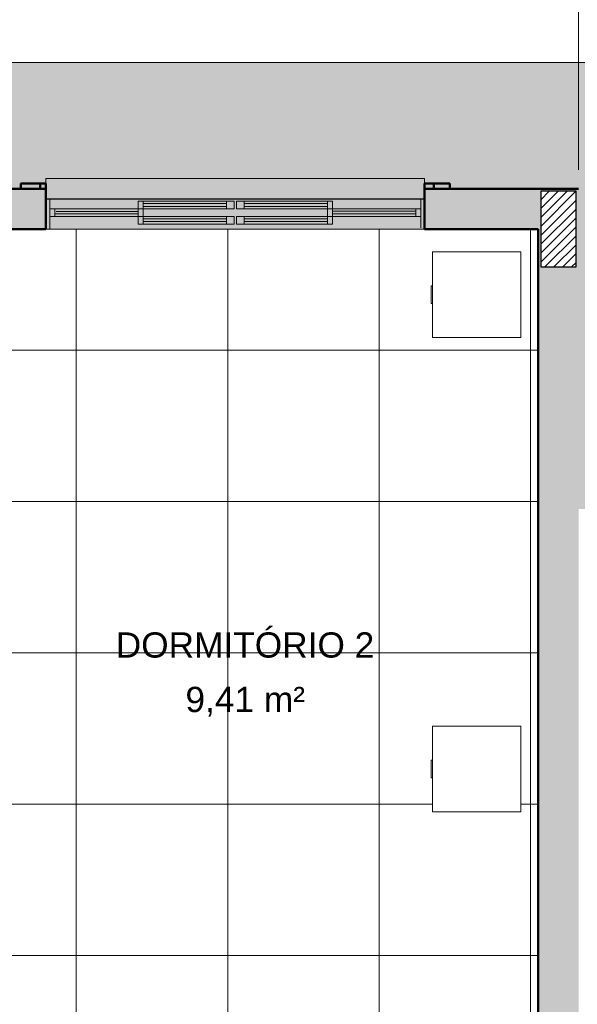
# Model space of a CAD drawing. Header units: metres. Extents: x -14 to 6.1, y -18.5 to -8.2.
# Tile 19 of 25: x -2.9 to -0.7, y -14.5 to -10.6. Entities that reach past the tile are written whole.
import ezdxf

# ---------------------------------------------------------------- set-up
doc = ezdxf.new("R2010")
doc.units = ezdxf.units.M
for name, color, linetype, lineweight in [('A-ANNO-DIMS', 7, 'Continuous', 9), ('A-ANNO-DIMS-50', 7, 'Continuous', 9), ('A-AREA-IDEN', 7, 'Continuous', 9), ('A-DETL-GENF', 7, 'Continuous', 5), ('A-FLOR', 7, 'Continuous', 5), ('A-FLOR-PATT', 7, 'Continuous', 5), ('A-GLAZ', 7, 'Continuous', 5), ('A-WALL', 7, 'Continuous', 5), ('A-WALL-PATT', 7, 'Continuous', 5), ('I-FURN', 7, 'Continuous', 5), ('I-WALL', 7, 'Continuous', 5)]:
    doc.layers.add(name, color=color, linetype=linetype, lineweight=lineweight)
doc.layers.add('A-DETL', color=7, linetype='Continuous', lineweight=5, true_color=0x00a600)
doc.styles.add('Arial', font='arial.ttf', dxfattribs={"height": 0.1})
doc.styles.add('Arial_2', font='arial.ttf', dxfattribs={"height": 0.09})
doc.dimstyles.new('Com_linha__ref__contínua__-_Cor_Vermelha_Arial_1_8mm', dxfattribs={"dimscale": 0.3048, "dimtxt": 0.091823, "dimasz": 0.328084, "dimexe": 0.246063, "dimexo": 0.246063, "dimgap": 0.024606, "dimtad": 1, "dimdec": 1, "dimlfac": 100, "dimrnd": 0.1, "dimdsep": 46, "dimtxsty": 'Arial_2', "dimblk1": 'OBLIQUE', "dimblk2": 'OBLIQUE', "dimsah": 1, "dimcen": 0.09, "dimdle": 0.246063, "dimazin": 0, "dimtfac": 1, "dimtdec": 4, "dimtix": 1, "dimtmove": 0, "dimatfit": 3, "dimfxl": 1, "dimtvp": 1, "dimtolj": 1, "dimtzin": 0, "dimarcsym": 2})

# ---------------------------------------------------------------- blocks, each defined once
blk = doc.blocks.new('JANELA DE CORRE_IDRAULICOS0')
at = {"layer": 'A-GLAZ', "true_color": 0xfffffe}
h = blk.add_hatch(color=7, dxfattribs=at)
h.paths.add_polyline_path([(-0.75, 0.08), (-0.75, -0.04), (0.75, -0.04), (0.75, 0.08), (-0.5289, 0.08)])
h.paths.add_polyline_path([(0.035, 0.06), (0.385, 0.06), (0.385, 0.03), (0.005, 0.03), (0.005, 0.06), (0.0125, 0.06)])
h.paths.add_polyline_path([(-0.005, 0.06), (-0.005, 0.03), (-0.385, 0.03), (-0.385, 0.06), (-0.035, 0.06)])
at = {"layer": 'A-GLAZ', "lineweight": 15}
for p, q in [((-0.75, -0.04), (-0.75, 0.08)), ((0.735, -0.04), (0.735, 0.08)), ((0.75, -0.04), (0.75, 0.08)), ((-0.735, -0.04), (-0.735, 0.075)), ((-0.385, 0.03), (-0.735, 0.03)), ((-0.735, 0), (-0.385, 0)), ((-0.715, 0), (-0.715, 0.03)), ((-0.385, 0.02), (-0.715, 0.02)), ((-0.715, 0.009), (-0.385, 0.009)), ((-0.385, 0), (-0.385, 0.03)), ((-0.005, 0), (-0.385, 0)), ((-0.385, 0), (-0.385, -0.03)), ((-0.365, 0), (-0.365, 0.03)), ((-0.365, -0.03), (-0.365, 0)), ((0.385, 0), (0.005, 0)), ((0.005, 0), (0.005, -0.03)), ((0.035, -0.03), (0.035, 0)), ((0.365, 0.03), (0.365, 0)), ((0.365, -0.03), (0.365, 0)), ((0.385, 0), (0.385, 0.03)), ((0.735, 0.03), (0.385, 0.03)), ((0.385, 0.02), (0.715, 0.02)), ((0.71, 0.01), (0.385, 0.01)), ((0.385, 0), (0.735, 0)), ((0.385, -0.03), (0.385, 0)), ((0.715, 0), (0.715, 0.03)), ((-0.385, -0.03), (-0.005, -0.03)), ((-0.035, -0.01), (-0.365, -0.01)), ((-0.365, -0.021), (-0.035, -0.021)), ((-0.035, -0.03), (-0.035, 0)), ((-0.005, -0.03), (-0.005, 0)), ((0.005, -0.03), (0.385, -0.03)), ((0.365, -0.01), (0.035, -0.01)), ((0.035, -0.021), (0.365, -0.021))]:
    blk.add_line(p, q, dxfattribs=at)
at = {"layer": 'A-GLAZ'}
for p, q in [((-0.75, 0.08), (0.75, 0.08)), ((-0.75, -0.04), (-0.75, 0.08)), ((0.75, 0.08), (0.75, -0.04))]:
    blk.add_line(p, q, dxfattribs=at)
blk = doc.blocks.new('Paredes 1 - Paredes 1-2288142-PTS_ HIDRAULICOS')
at = {"layer": 'A-WALL', "lineweight": 50, "true_color": 0x808080}
h = blk.add_hatch(color=8, dxfattribs=at)
h.paths.add_polyline_path([(-1.2369, -11.235), (-1.2369, -11.215), (-1.2736, -11.215), (-1.2736, -11.235)])
h.paths.add_polyline_path([(-2.7736, -11.235), (-2.7736, -11.215), (-2.7969, -11.2154), (-2.7969, -11.235)])
h.paths.add_polyline_path([(-5.5936, -11.235), (-5.5738, -11.235), (-5.5738, -11.215), (-5.5936, -11.215), (-5.5936, -11.2277)])
h.paths.add_polyline_path([(-7.1138, -11.235), (-7.0936, -11.235), (-7.0936, -11.215), (-7.1138, -11.2153)])
at = {"layer": 'A-WALL', "lineweight": 50, "true_color": 0xc0c0c0}
h = blk.add_hatch(color=9, dxfattribs=at)
h.paths.add_polyline_path([(-1.2369, -11.235), (-1.1736, -11.235), (-1.1736, -11.215), (-1.2369, -11.215)])
h.paths.add_polyline_path([(-2.8736, -11.235), (-2.7969, -11.235), (-2.7969, -11.215), (-2.8736, -11.215)])
at = {"layer": 'A-WALL', "lineweight": 50}
for p, q in [((-2.8736, -11.215), (-2.7969, -11.215)), ((-2.8736, -11.215), (-2.8736, -11.235)), ((-2.7969, -11.235), (-2.8736, -11.235)), ((-2.7736, -11.215), (-2.7969, -11.215)), ((-2.7969, -11.215), (-2.7969, -11.235)), ((-2.7736, -11.235), (-2.7969, -11.235)), ((-1.2736, -11.215), (-1.2369, -11.215)), ((-1.2736, -11.235), (-1.2369, -11.235)), ((-1.2369, -11.215), (-1.1736, -11.215)), ((-1.2369, -11.215), (-1.2369, -11.235)), ((-1.1736, -11.235), (-1.2369, -11.235)), ((-1.1736, -11.235), (-1.1736, -11.215))]:
    blk.add_line(p, q, dxfattribs=at)
blk = doc.blocks.new('Bed_Side_Table_5122 - 450x350x450-3010628-PTS_ HIDRAULICOS')
at = {"layer": 'I-FURN'}
for p, q in [((0.17, 0.1014), (-0.17, 0.1014)), ((-0.17, 0.1014), (-0.17, -0.2486)), ((0.17, -0.2486), (0.17, 0.1014)), ((-0.17, -0.2486), (-0.035, -0.2486)), ((-0.035, -0.2486), (-0.035, -0.254)), ((-0.035, -0.2486), (0.035, -0.2486)), ((-0.035, -0.254), (0.035, -0.254)), ((0.035, -0.254), (0.035, -0.2486)), ((0.035, -0.2486), (0.17, -0.2486))]:
    blk.add_line(p, q, dxfattribs=at)
blk = doc.blocks.new('DIMBLOCK4-PTS_ HIDRAULICOS')
at = {"layer": 'A-ANNO-DIMS-50', "color": 242, "true_color": 0xbd2b2e, "transparency": 16777216}
for p, q in [((-0.6636, -10.3338), (-0.6636, -10.2588)), ((1.8364, -10.3338), (1.8364, -10.2588)), ((-0.6636, -10.3338), (-0.6136, -10.2838)), ((1.8364, -10.3338), (1.8864, -10.2838)), ((-0.7386, -10.3338), (1.8364, -10.3338)), ((-0.6636, -10.3338), (-0.7136, -10.3838)), ((-0.6636, -10.3338), (-0.6636, -11.16)), ((1.8364, -10.3338), (1.7864, -10.3838)), ((1.8364, -10.3338), (1.8364, -11.4447))]:
    blk.add_line(p, q, dxfattribs=at)
at = {"layer": 'A-ANNO-DIMS-50', "color": 0, "transparency": 16777216, "insert": (0.4826, -10.2095), "char_height": 0.09, "width": 0.249194, "attachment_point": 1, "line_spacing_factor": 0.941778, "style": 'Arial_2'}
blk.add_mtext('250', dxfattribs=at)
blk = doc.blocks.new('_Oblique')
at = {"color": 0, "linetype": 'ByBlock', "lineweight": -2}
blk.add_line((-0.5, -0.5), (0.5, 0.5), dxfattribs=at)

msp = doc.modelspace()

# ---------------------------------------------------------------- hatches: boundary and pattern name
at = {"layer": 'A-DETL-GENF', "true_color": 0xc0c0c0}
msp.add_hatch(color=9, dxfattribs=at).paths.add_polyline_path([(-1.2736, -11.275), (-1.2736, -11.195), (-2.7736, -11.195), (-2.7736, -11.275), (-1.4834, -11.275)])
at = {"layer": 'A-DETL-GENF', "true_color": 0x464646}
h = msp.add_hatch(dxfattribs=at)
h.set_pattern_fill('FP_6', color=49, style=0, pattern_type=2)
h.set_pattern_definition([(45, (0, 0), (-0.01767767, 0.01767767), [])])
h.paths.add_polyline_path([(-3.1337, -18.225), (-3.0637, -18.225), (-3.0637, -18.085), (-3.3637, -18.085), (-3.3637, -18.225), (-3.1387, -18.225)])
h.paths.add_polyline_path([(-8.0236, -18.225), (-8.0236, -18.085), (-8.3236, -18.085), (-8.3236, -18.225)])
h.paths.add_polyline_path([(-6.0936, -18.225), (-6.0237, -18.225), (-6.0237, -18.085), (-6.3237, -18.085), (-6.3237, -18.225), (-6.0986, -18.225)])
h.paths.add_polyline_path([(0.1964, -18.225), (0.4964, -18.225), (0.4964, -18.085), (0.1964, -18.085)])
h.paths.add_polyline_path([(0.4964, -15.625), (0.4964, -15.325), (0.3564, -15.325), (0.3564, -15.625), (0.3812, -15.625)])
h.paths.add_polyline_path([(-3.3737, -15.465), (-3.0737, -15.465), (-3.0737, -15.325), (-3.3737, -15.325)])
h.paths.add_polyline_path([(-0.9736, -15.465), (-0.6736, -15.465), (-0.6736, -15.325), (-0.9736, -15.325), (-0.9736, -15.4602)])
h.paths.add_polyline_path([(-5.1436, -15.465), (-4.9937, -15.4649), (-4.9937, -15.325), (-5.2937, -15.325), (-5.2937, -15.465)])
h.paths.add_polyline_path([(-6.0237, -15.465), (-6.0237, -15.325), (-6.3237, -15.325), (-6.3237, -15.465), (-6.1636, -15.465)])
h.paths.add_polyline_path([(-8.1736, -15.465), (-8.0236, -15.465), (-8.0236, -15.325), (-8.3236, -15.325), (-8.3236, -15.465), (-8.1836, -15.465)])
h.paths.add_polyline_path([(0.4964, -14.515), (0.4964, -14.215), (0.3564, -14.215), (0.3564, -14.515)])
h.paths.add_polyline_path([(-3.3736, -14.2649), (-3.2337, -14.2649), (-3.2337, -13.9649), (-3.3737, -13.9649), (-3.3737, -14.2649)])
h.paths.add_polyline_path([(-5.0038, -14.2649), (-4.9937, -14.2649), (-4.9937, -13.9649), (-5.1337, -13.9649), (-5.1337, -14.2649), (-5.0636, -14.2649)])
h.paths.add_polyline_path([(-0.6736, -11.545), (-0.6736, -11.245), (-0.8136, -11.245), (-0.8136, -11.545), (-0.7615, -11.545)])
h.paths.add_polyline_path([(-3.3725, -11.545), (-3.2337, -11.545), (-3.2337, -11.245), (-3.3737, -11.245), (-3.3737, -11.545)])
h.paths.add_polyline_path([(-7.3937, -11.385), (-7.3937, -11.245), (-7.6937, -11.245), (-7.6936, -11.385), (-7.5168, -11.385)])
h.paths.add_polyline_path([(-4.9886, -11.3849), (-4.8337, -11.3849), (-4.8337, -11.2449), (-5.1337, -11.245), (-5.1337, -11.3849), (-5.0636, -11.3849)])
at = {"layer": 'A-DETL-GENF', "true_color": 0xffffff}
h = msp.add_hatch(color=7, dxfattribs=at)
h.paths.add_polyline_path([(-2.0586, -11.375), (-2.0286, -11.375), (-2.0286, -11.345), (-2.0586, -11.345), (-2.0586, -11.365)])
h.paths.add_polyline_path([(-2.3886, -11.375), (-2.3886, -11.345), (-2.4086, -11.345), (-2.4086, -11.375)])
h = msp.add_hatch(color=7, dxfattribs=at)
h.paths.add_polyline_path([(-2.0586, -11.375), (-2.0586, -11.365), (-2.3886, -11.365), (-2.3886, -11.375), (-2.2053, -11.375)])
h.paths.add_polyline_path([(-2.0586, -11.354), (-2.0586, -11.345), (-2.3886, -11.345), (-2.3886, -11.354), (-2.2053, -11.354)])
at = {"layer": 'A-DETL-GENF', "true_color": 0xe1ffff}
for points in [[(-2.0586, -11.365), (-2.0586, -11.354), (-2.3886, -11.354), (-2.3886, -11.365), (-2.2053, -11.365)], [(-1.8443, -11.365), (-1.6586, -11.365), (-1.6586, -11.354), (-1.9886, -11.354), (-1.9886, -11.365)]]:
    msp.add_hatch(color=7, dxfattribs=at).paths.add_polyline_path(points)
at = {"layer": 'A-DETL-GENF', "true_color": 0xffffff}
h = msp.add_hatch(color=7, dxfattribs=at)
h.paths.add_polyline_path([(-1.9886, -11.375), (-1.9886, -11.345), (-2.0186, -11.345), (-2.0186, -11.375)])
h.paths.add_polyline_path([(-1.6586, -11.375), (-1.6386, -11.375), (-1.6386, -11.345), (-1.6586, -11.345), (-1.6586, -11.365)])
h = msp.add_hatch(color=7, dxfattribs=at)
h.paths.add_polyline_path([(-1.9886, -11.375), (-1.6586, -11.375), (-1.6586, -11.365), (-1.9886, -11.365)])
h.paths.add_polyline_path([(-1.6639, -11.354), (-1.6586, -11.354), (-1.6586, -11.345), (-1.9886, -11.345), (-1.9886, -11.354), (-1.8443, -11.354)])
at = {"layer": 'A-FLOR-PATT', "true_color": 0xd8d8d8}
h = msp.add_hatch(color=254, dxfattribs=at)
h.paths.add_polyline_path([(0.5264, -18.075), (1.0064, -18.075), (1.0064, -13.705), (0.5064, -13.705), (0.5064, -16.075), (0.5264, -16.075), (0.5264, -16.175), (0.5464, -16.175), (0.5464, -17.375), (0.5264, -17.375), (0.5264, -17.475), (0.5064, -17.475), (0.5064, -18.075)])
h.paths.add_polyline_path([(-8.452, -17.761), (-8.452, -17.761), (-8.4512, -17.7607)])
h.paths.add_polyline_path([(-8.8336, -18.075), (-8.3336, -18.075), (-8.3336, -17.815), (-8.355, -17.8135), (-8.3586, -17.8107), (-8.3587, -17.8097), (-8.3596, -17.7944), (-8.3613, -17.793), (-8.362, -17.7929), (-8.3863, -17.7907), (-8.3885, -17.7883), (-8.3886, -17.7856), (-8.3924, -17.7859), (-8.3933, -17.7908), (-8.3955, -17.7927), (-8.3997, -17.7933), (-8.4007, -17.7938), (-8.4009, -17.807), (-8.4027, -17.808), (-8.4097, -17.808), (-8.4117, -17.806), (-8.4118, -17.7984), (-8.414, -17.7972), (-8.4189, -17.7942), (-8.422, -17.7933), (-8.4264, -17.7923), (-8.4283, -17.7901), (-8.4288, -17.787), (-8.4294, -17.7856), (-8.4394, -17.7851), (-8.4416, -17.7854), (-8.4447, -17.7875), (-8.4479, -17.7885), (-8.453, -17.7889), (-8.4571, -17.7879), (-8.4624, -17.7837), (-8.4646, -17.7794), (-8.4653, -17.775), (-8.4637, -17.7684), (-8.462, -17.7657), (-8.4581, -17.7626), (-8.4544, -17.7615), (-8.4499, -17.7611), (-8.4447, -17.7624), (-8.4396, -17.765), (-8.4289, -17.7635), (-8.428, -17.7592), (-8.4258, -17.7573), (-8.4222, -17.7567), (-8.4184, -17.7556), (-8.4156, -17.7541), (-8.4117, -17.7515), (-8.4117, -17.744), (-8.4097, -17.742), (-8.4027, -17.742), (-8.4009, -17.743), (-8.4007, -17.744), (-8.4005, -17.7565), (-8.3949, -17.7577), (-8.393, -17.7599), (-8.3925, -17.7631), (-8.3923, -17.7644), (-8.3886, -17.7644), (-8.3881, -17.7609), (-8.3849, -17.7588), (-8.3606, -17.7567), (-8.3593, -17.755), (-8.3592, -17.7543), (-8.3582, -17.7385), (-8.355, -17.7365), (-8.3336, -17.735), (-8.3336, -15.315), (-7.7037, -15.315), (-7.7037, -11.235), (-7.1936, -11.235), (-7.1936, -11.215), (-7.0936, -11.215), (-7.0936, -11.195), (-5.5936, -11.195), (-5.5936, -11.215), (-5.4936, -11.215), (-5.4936, -11.235), (-4.6836, -11.235), (-4.6836, -11.215), (-4.5836, -11.215), (-4.5836, -11.195), (-3.7836, -11.195), (-3.7836, -11.215), (-3.6836, -11.215), (-3.6836, -11.235), (-2.8736, -11.235), (-2.8736, -11.215), (-2.7736, -11.215), (-2.7736, -11.195), (-1.2736, -11.195), (-1.2736, -11.215), (-1.1736, -11.215), (-1.1736, -11.235), (-0.6636, -11.235), (-0.6636, -12.505), (-0.1636, -12.505), (-0.1636, -10.735), (-8.2037, -10.735), (-8.2037, -14.815), (-8.8336, -14.815)])
at = {"layer": 'A-FLOR-PATT', "true_color": 0x787878}
h = msp.add_hatch(dxfattribs=at)
h.set_pattern_fill('FP_5', color=8, style=0, pattern_type=2)
h.set_pattern_definition([(0, (-2.654, -16.075), (0, 0.6), []), (90, (-2.654, -16.075), (-0.6, 4e-17), [])])
h.paths.add_polyline_path([(-6.0136, -18.075), (-5.2136, -18.075), (-5.2136, -17.575), (-4.0136, -17.575), (-4.0136, -18.075), (-3.2137, -18.075), (-3.2137, -16.425), (-3.0537, -16.425), (-3.0537, -18.075), (0.3464, -18.075), (0.3464, -15.475), (-1.0286, -15.475), (-1.0286, -15.485), (-1.2286, -15.485), (-1.2286, -15.6374), (-2.0286, -15.6374), (-2.0286, -15.485), (-2.2286, -15.485), (-2.2286, -15.475), (-3.3837, -15.475), (-3.3837, -15.265), (-3.2237, -15.265), (-3.2237, -15.315), (-2.2336, -15.315), (-2.2336, -14.845), (-0.8236, -14.845), (-0.8236, -11.395), (-3.2217, -11.395), (-3.2217, -14.365), (-3.3837, -14.365), (-3.3837, -14.275), (-4.9836, -14.275), (-4.9836, -14.365), (-5.1436, -14.365), (-5.1436, -11.395), (-7.5437, -11.395), (-7.5437, -13.905), (-7.0737, -13.905), (-7.0737, -15.315), (-5.1436, -15.315), (-5.1436, -15.265), (-4.9836, -15.265), (-4.9836, -15.475), (-6.0136, -15.475), (-6.0136, -17.9379)])
h.paths.add_polyline_path([(-4.6136, -17.7955), (-4.6084, -17.7948), (-4.6036, -17.7928), (-4.5994, -17.7897), (-4.5963, -17.7855), (-4.5943, -17.7807), (-4.5936, -17.7755), (-4.5943, -17.7703), (-4.5963, -17.7655), (-4.5994, -17.7614), (-4.6036, -17.7582), (-4.6084, -17.7562), (-4.6136, -17.7555), (-4.6188, -17.7562), (-4.6236, -17.7582), (-4.6277, -17.7614), (-4.6309, -17.7655), (-4.6329, -17.7703), (-4.6336, -17.7755), (-4.6329, -17.7807), (-4.6309, -17.7855), (-4.6277, -17.7897), (-4.6236, -17.7928), (-4.6188, -17.7948)])
h.paths.add_polyline_path([(-1.242, -13.705), (-1.242, -13.57), (-1.2474, -13.57), (-1.2474, -13.5), (-1.242, -13.5), (-1.242, -13.365), (-0.892, -13.365), (-0.892, -13.705)])
h.paths.add_polyline_path([(-1.1712, -11.8253), (-1.242, -11.8253), (-1.242, -11.6903), (-1.2474, -11.6903), (-1.2474, -11.6203), (-1.242, -11.6203), (-1.242, -11.4853), (-0.892, -11.4853), (-0.892, -11.8253)])
at = {"layer": 'A-WALL-PATT', "true_color": 0x808080}
h = msp.add_hatch(color=8, dxfattribs=at)
h.paths.add_polyline_path([(-0.8236, -11.395), (-0.8236, -11.235), (-1.2369, -11.235), (-1.2369, -11.395)])
h.paths.add_polyline_path([(-2.9271, -11.395), (-2.7969, -11.395), (-2.7969, -11.235), (-3.3812, -11.235), (-3.3812, -11.395), (-3.3737, -11.395), (-3.3737, -11.245), (-3.2337, -11.245), (-3.2337, -11.395), (-3.2237, -11.395)])
h = msp.add_hatch(color=8, dxfattribs=at)
h.paths.add_polyline_path([(-1.2369, -11.395), (-1.2369, -11.235), (-1.2736, -11.235), (-1.2736, -11.395)])
h.paths.add_polyline_path([(-2.7969, -11.395), (-2.7736, -11.395), (-2.7736, -11.235), (-2.7969, -11.235), (-2.7969, -11.2995)])
h = msp.add_hatch(color=8, dxfattribs=at)
h.paths.add_polyline_path([(-0.7436, -15.315), (-0.6636, -15.315), (-0.6636, -11.235), (-0.8236, -11.235), (-0.8236, -15.315)])
h.paths.add_polyline_path([(-0.6736, -11.545), (-0.8136, -11.545), (-0.8136, -11.245), (-0.6736, -11.245), (-0.6736, -11.2995)])

# ---------------------------------------------------------------- linework, layer by layer
at = {"layer": 'A-DETL', "color": 7, "lineweight": 15}
for p, q in [((-1.2736, -11.195), (-2.7736, -11.195)), ((-2.7736, -11.195), (-2.7736, -11.215)), ((-1.2736, -11.215), (-1.2736, -11.195)), ((-2.3886, -11.345), (-2.4086, -11.345)), ((-2.4086, -11.345), (-2.4086, -11.375)), ((-2.3886, -11.345), (-2.3886, -11.354)), ((-2.0586, -11.345), (-2.3886, -11.345)), ((-2.0586, -11.354), (-2.3886, -11.354)), ((-2.3886, -11.354), (-2.3886, -11.365)), ((-2.0286, -11.345), (-2.0586, -11.345)), ((-2.0586, -11.354), (-2.0586, -11.345)), ((-2.0586, -11.365), (-2.0586, -11.354)), ((-2.0286, -11.375), (-2.0286, -11.345)), ((-1.9886, -11.345), (-2.0186, -11.345)), ((-2.0186, -11.345), (-2.0186, -11.375)), ((-1.6586, -11.345), (-1.9886, -11.345)), ((-1.9886, -11.345), (-1.9886, -11.354)), ((-1.9886, -11.354), (-1.9886, -11.365)), ((-1.6586, -11.354), (-1.9886, -11.354)), ((-1.6386, -11.345), (-1.6586, -11.345)), ((-1.6586, -11.354), (-1.6586, -11.345)), ((-1.6586, -11.365), (-1.6586, -11.354)), ((-1.6386, -11.375), (-1.6386, -11.345)), ((-2.4086, -11.375), (-2.3886, -11.375)), ((-2.3886, -11.365), (-2.3886, -11.375)), ((-2.3886, -11.365), (-2.0586, -11.365)), ((-2.3886, -11.375), (-2.0586, -11.375)), ((-2.0586, -11.375), (-2.0586, -11.365)), ((-2.0586, -11.375), (-2.0286, -11.375)), ((-2.0186, -11.375), (-1.9886, -11.375)), ((-1.9886, -11.365), (-1.9886, -11.375)), ((-1.9886, -11.365), (-1.6586, -11.365)), ((-1.9886, -11.375), (-1.6586, -11.375)), ((-1.6586, -11.375), (-1.6586, -11.365)), ((-1.6586, -11.375), (-1.6386, -11.375))]:
    msp.add_line(p, q, dxfattribs=at)
at = {"layer": 'A-DETL', "color": 7, "lineweight": 50}
for p, q in [((-2.7736, -11.215), (-2.7736, -11.275)), ((-1.2736, -11.275), (-1.2736, -11.215)), ((-2.7736, -11.275), (-2.7736, -11.395)), ((-1.2736, -11.275), (-1.2736, -11.395))]:
    msp.add_line(p, q, dxfattribs=at)
at = {"layer": 'A-DETL', "color": 7, "lineweight": 25}
for p, q in [((-2.7736, -11.275), (-1.2736, -11.275)), ((-0.6736, -11.245), (-0.8136, -11.245)), ((-0.8136, -11.245), (-0.8136, -11.545)), ((-0.6736, -11.545), (-0.6736, -11.245)), ((-0.8136, -11.545), (-0.6736, -11.545))]:
    msp.add_line(p, q, dxfattribs=at)
at = {"layer": 'A-FLOR'}
msp.add_line((-0.1636, -10.735), (-8.2037, -10.735), dxfattribs=at)
at = {"layer": 'I-WALL', "lineweight": 50}
for p, q in [((-3.7836, -11.235), (-2.7736, -11.235)), ((-0.6636, -11.235), (-1.2736, -11.235)), ((-3.2237, -11.395), (-2.7736, -11.395)), ((-0.8236, -11.395), (-1.2736, -11.395)), ((-0.8236, -15.315), (-0.8236, -11.395))]:
    msp.add_line(p, q, dxfattribs=at)

# ---------------------------------------------------------------- block references
at = {"layer": 'A-GLAZ', "rotation": 180}
msp.add_blockref('JANELA DE CORRE_IDRAULICOS0', (-2.0236, -11.315), dxfattribs=at)
at = {"layer": 'A-WALL', "lineweight": 50}
msp.add_blockref('Paredes 1 - Paredes 1-2288142-PTS_ HIDRAULICOS', (0, 0), dxfattribs=at)
at = {"layer": 'I-FURN', "rotation": 269.9999999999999}
for p in [(-0.9934, -11.6553), (-0.9934, -13.535)]:
    msp.add_blockref('Bed_Side_Table_5122 - 450x350x450-3010628-PTS_ HIDRAULICOS', p, dxfattribs=at)

# ---------------------------------------------------------------- texts
at = {"layer": 'A-AREA-IDEN', "char_height": 0.1, "attachment_point": 1, "style": 'Arial'}
for s, insert, width in [('DORMITÓRIO 2', (-2.4972, -12.9936), 1.254641), ('9,41 m²', (-2.221, -13.2095), 0.585232)]:
    msp.add_mtext(s, dxfattribs=dict(at, insert=insert, width=width))

# ---------------------------------------------------------------- dimensions: what is measured, and where the dimension line sits
at = {"layer": 'A-ANNO-DIMS', "color": 242, "true_color": 0xbd2b2e}
dim = msp.add_linear_dim(base=(1.8364, -10.3338), p1=(-0.6636, -11.235), p2=(1.8364, -11.5197), dimstyle='Com_linha__ref__contínua__-_Cor_Vermelha_Arial_1_8mm', override={"dimpost": '<>', "dimfxl": 2.516155}, dxfattribs=at)
dim.commit()
dim.dimension.update_dxf_attribs({"geometry": 'DIMBLOCK4-PTS_ HIDRAULICOS', "text_midpoint": (0.5864, -10.2804)})

doc.saveas('drawing.dxf')
